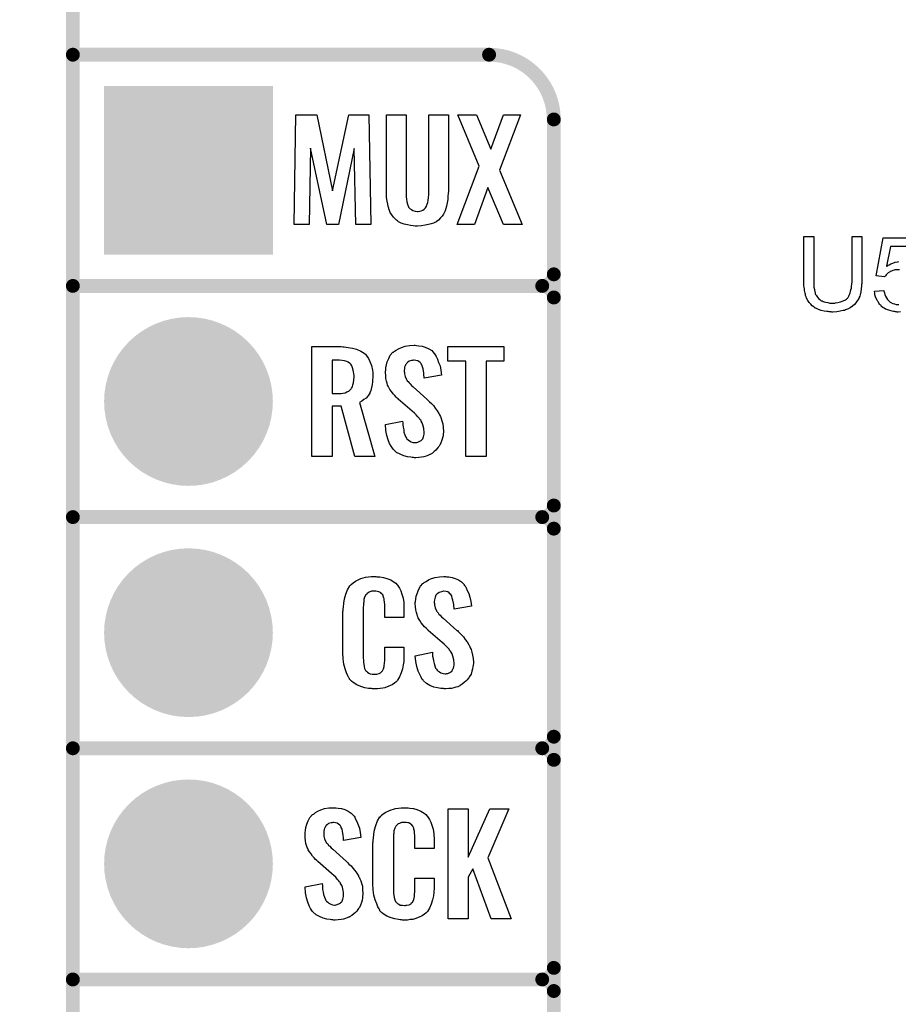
# Model space of a CAD drawing. Extents: x -0.07 to 0.95, y -0.15 to 1.54.
# Tile 2 of 14: x -0.07 to 0.31, y 0.34 to 0.77. Entities that reach past the tile are written whole.
import ezdxf

# ---------------------------------------------------------------- set-up
doc = ezdxf.new("R2010")
doc.units = 0
doc.layers.get('0').update_dxf_attribs({"linetype": 'CONTINUOUS'})
for name, color, linetype in [('gko', 6, 'CONTINUOUS'), ('gto', 2, 'CONTINUOUS'), ('gts', 1, 'CONTINUOUS')]:
    doc.layers.add(name, color=color, linetype=linetype)

# ---------------------------------------------------------------- blocks, each defined once
blk = doc.blocks.new('D34')
at = {"const_width": 0.003}
blk.add_lwpolyline([(-0.0015, 0, 1), (0.0015, 0, 1)], format="xyb", close=True, dxfattribs=at)
blk = doc.blocks.new('D45')
at = {"const_width": 0.073}
blk.add_lwpolyline([(-0.0365, 0), (0.0365, 0)], dxfattribs=at)
blk = doc.blocks.new('D46')
at = {"const_width": 0.0365}
blk.add_lwpolyline([(-0.01825, 0, 1), (0.01825, 0, 1)], format="xyb", close=True, dxfattribs=at)

msp = doc.modelspace()

# ---------------------------------------------------------------- linework, layer by layer
at = {"layer": 'gko', "color": 6, "const_width": 0.006}
msp.add_lwpolyline([(-0.05, 1.4956), (-0.05, -0.15)], dxfattribs=at)
at = {"layer": 'gto', "color": 2, "const_width": 0.006}
for points in [[(-0.05, 0.75), (0.13, 0.75)], [(0.158, 0.722), (0.158, 0.722)], [(0.158, 0.722), (0.158, 0.722)], [(0.158, -0.022), (0.158, 0.722)], [(-0.05, 0.65), (0.153, 0.65)], [(-0.05, 0.65), (0.153, 0.65)], [(0.153, 0.65), (0.153, 0.65)], [(0.153, 0.65), (0.153, 0.65)], [(0.158, 0.645), (0.158, 0.645)], [(0.158, 0.645), (0.158, 0.645)], [(0.158, 0.645), (0.158, 0.645)], [(0.158, 0.645), (0.158, 0.645)], [(0.158, 0.555), (0.158, 0.645)], [(-0.05, 0.55), (0.153, 0.55)], [(-0.05, 0.55), (0.153, 0.55)], [(0.153, 0.55), (0.153, 0.55)], [(0.153, 0.55), (0.153, 0.55)], [(0.158, 0.545), (0.158, 0.545)], [(0.158, 0.545), (0.158, 0.545)], [(0.158, 0.545), (0.158, 0.545)], [(0.158, 0.545), (0.158, 0.545)], [(0.158, 0.455), (0.158, 0.545)], [(-0.05, 0.45), (0.153, 0.45)], [(-0.05, 0.45), (0.153, 0.45)], [(0.153, 0.45), (0.153, 0.45)], [(0.153, 0.45), (0.153, 0.45)], [(0.158, 0.445), (0.158, 0.445)], [(0.158, 0.445), (0.158, 0.445)], [(0.158, 0.445), (0.158, 0.445)], [(0.158, 0.445), (0.158, 0.445)], [(0.158, 0.355), (0.158, 0.445)], [(-0.05, 0.35), (0.153, 0.35)], [(-0.05, 0.35), (0.153, 0.35)], [(0.153, 0.35), (0.153, 0.35)], [(0.153, 0.35), (0.153, 0.35)], [(0.158, 0.345), (0.158, 0.345)], [(0.158, 0.345), (0.158, 0.345)], [(0.158, 0.345), (0.158, 0.345)], [(0.158, 0.345), (0.158, 0.345)], [(0.158, 0.255), (0.158, 0.345)]]:
    msp.add_lwpolyline(points, dxfattribs=at)
for points in [[(0.158, 0.722, 0.414214), (0.13, 0.75)], [(0.153, 0.65, 0.414214), (0.158, 0.655)], [(0.158, 0.645, 0.414214), (0.153, 0.65)], [(0.158, 0.645, 0.414214), (0.153, 0.65)], [(0.153, 0.55, 0.414214), (0.158, 0.555)], [(0.158, 0.545, 0.414214), (0.153, 0.55)], [(0.158, 0.545, 0.414214), (0.153, 0.55)], [(0.153, 0.45, 0.414214), (0.158, 0.455)], [(0.158, 0.445, 0.414214), (0.153, 0.45)], [(0.158, 0.445, 0.414214), (0.153, 0.45)], [(0.153, 0.35, 0.414214), (0.158, 0.355)], [(0.158, 0.345, 0.414214), (0.153, 0.35)], [(0.158, 0.345, 0.414214), (0.153, 0.35)]]:
    msp.add_lwpolyline(points, format="xyb", dxfattribs=at)
at = {"layer": 'gto', "color": 2}
for points in [[(0.0789, 0.6765), (0.0724, 0.6765), (0.0717, 0.7095), (0.0649, 0.6765), (0.0598, 0.6765), (0.0528, 0.7096), (0.0522, 0.6765), (0.0457, 0.6765), (0.0465, 0.724), (0.0555, 0.724), (0.0623, 0.6911), (0.0693, 0.724), (0.078, 0.724), (0.0789, 0.6765)], [(0.1124, 0.6919), (0.1124, 0.6918), (0.1124, 0.6917), (0.1124, 0.6914), (0.1124, 0.691), (0.1123, 0.69), (0.1122, 0.6888), (0.1121, 0.6874), (0.1119, 0.6859), (0.1116, 0.6845), (0.1112, 0.6831), (0.1111, 0.6829), (0.111, 0.6825), (0.1107, 0.6819), (0.1103, 0.6811), (0.1097, 0.6802), (0.109, 0.6794), (0.1081, 0.6784), (0.1071, 0.6777), (0.107, 0.6776), (0.1066, 0.6774), (0.1059, 0.6772), (0.105, 0.6769), (0.1038, 0.6765), (0.1024, 0.6762), (0.1008, 0.676), (0.099, 0.6759), (0.0981, 0.6759), (0.0972, 0.676), (0.096, 0.6761), (0.0947, 0.6764), (0.0933, 0.6767), (0.092, 0.6772), (0.0908, 0.6777), (0.0907, 0.6778), (0.0904, 0.6781), (0.0899, 0.6784), (0.0893, 0.6791), (0.0886, 0.6798), (0.0879, 0.6808), (0.0873, 0.6818), (0.0868, 0.683), (0.0867, 0.6832), (0.0866, 0.6836), (0.0864, 0.6844), (0.0862, 0.6854), (0.0859, 0.6867), (0.0857, 0.6883), (0.0857, 0.6899), (0.0856, 0.6919), (0.0856, 0.724), (0.0941, 0.724), (0.0941, 0.6908), (0.0941, 0.6907), (0.0941, 0.6902), (0.0942, 0.6895), (0.0942, 0.6885), (0.0943, 0.6875), (0.0944, 0.6864), (0.0947, 0.6854), (0.095, 0.6845), (0.0951, 0.6844), (0.0952, 0.6841), (0.0955, 0.6837), (0.0959, 0.6834), (0.0964, 0.683), (0.0971, 0.6826), (0.098, 0.6823), (0.099, 0.6822), (0.0994, 0.6822), (0.1, 0.6823), (0.1006, 0.6825), (0.1013, 0.6828), (0.1019, 0.6832), (0.1025, 0.6837), (0.103, 0.6845), (0.103, 0.6846), (0.1031, 0.6849), (0.1033, 0.6854), (0.1035, 0.6861), (0.1037, 0.687), (0.1038, 0.6882), (0.104, 0.6894), (0.104, 0.6908), (0.104, 0.724), (0.1124, 0.724), (0.1124, 0.6919)], [(0.1345, 0.7001), (0.1443, 0.6765), (0.1363, 0.6765), (0.1295, 0.6925), (0.1237, 0.6765), (0.1162, 0.6765), (0.1257, 0.7018), (0.1165, 0.724), (0.1246, 0.724), (0.1307, 0.7092), (0.1362, 0.724), (0.1436, 0.724), (0.1345, 0.7001)], [(0.2912, 0.6528), (0.2912, 0.6527), (0.2912, 0.6526), (0.2912, 0.6523), (0.2912, 0.652), (0.2912, 0.6516), (0.2912, 0.6511), (0.2911, 0.6506), (0.2911, 0.65), (0.291, 0.6488), (0.2908, 0.6475), (0.2905, 0.6462), (0.2903, 0.6456), (0.2901, 0.6451), (0.2901, 0.645), (0.2901, 0.6449), (0.29, 0.6448), (0.2899, 0.6446), (0.2896, 0.6441), (0.2892, 0.6435), (0.2887, 0.6427), (0.288, 0.642), (0.2872, 0.6412), (0.2862, 0.6405), (0.2861, 0.6405), (0.286, 0.6404), (0.2859, 0.6404), (0.2856, 0.6402), (0.2854, 0.6401), (0.285, 0.6399), (0.2846, 0.6398), (0.2842, 0.6396), (0.2837, 0.6394), (0.2831, 0.6393), (0.2825, 0.6392), (0.2818, 0.639), (0.2811, 0.6389), (0.2804, 0.6388), (0.2787, 0.6387), (0.2783, 0.6387), (0.278, 0.6388), (0.2776, 0.6388), (0.2771, 0.6388), (0.2766, 0.6389), (0.2761, 0.6389), (0.275, 0.6391), (0.2737, 0.6394), (0.2725, 0.6398), (0.2714, 0.6403), (0.2713, 0.6403), (0.2712, 0.6404), (0.2711, 0.6404), (0.2709, 0.6405), (0.2704, 0.6409), (0.2698, 0.6414), (0.2691, 0.6421), (0.2685, 0.6428), (0.2678, 0.6437), (0.2673, 0.6447), (0.2673, 0.6448), (0.2673, 0.6449), (0.2672, 0.6451), (0.2671, 0.6453), (0.267, 0.6456), (0.2669, 0.6459), (0.2668, 0.6464), (0.2667, 0.6469), (0.2666, 0.6474), (0.2665, 0.648), (0.2664, 0.6487), (0.2663, 0.6494), (0.2662, 0.6501), (0.2662, 0.651), (0.2661, 0.6519), (0.2661, 0.6528), (0.2661, 0.6713), (0.2704, 0.6713), (0.2704, 0.6528), (0.2704, 0.6527), (0.2704, 0.6526), (0.2704, 0.6524), (0.2704, 0.6521), (0.2704, 0.6518), (0.2704, 0.6514), (0.2704, 0.6505), (0.2705, 0.6495), (0.2707, 0.6484), (0.2709, 0.6475), (0.271, 0.6471), (0.2711, 0.6466), (0.2711, 0.6465), (0.2712, 0.6463), (0.2715, 0.646), (0.2717, 0.6455), (0.2721, 0.6451), (0.2725, 0.6446), (0.2731, 0.6441), (0.2737, 0.6436), (0.2738, 0.6436), (0.2741, 0.6435), (0.2745, 0.6433), (0.275, 0.6431), (0.2757, 0.6429), (0.2765, 0.6428), (0.2774, 0.6426), (0.2783, 0.6426), (0.2788, 0.6426), (0.2791, 0.6426), (0.2795, 0.6426), (0.2799, 0.6427), (0.2809, 0.6428), (0.282, 0.6431), (0.2831, 0.6435), (0.2841, 0.644), (0.2846, 0.6443), (0.285, 0.6447), (0.285, 0.6447), (0.2851, 0.6447), (0.2852, 0.6449), (0.2853, 0.6451), (0.2855, 0.6453), (0.2856, 0.6456), (0.2858, 0.646), (0.286, 0.6465), (0.2862, 0.647), (0.2863, 0.6476), (0.2865, 0.6483), (0.2867, 0.649), (0.2868, 0.6498), (0.2869, 0.6507), (0.287, 0.6517), (0.287, 0.6528), (0.287, 0.6713), (0.2912, 0.6713), (0.2912, 0.6528)], [(0.3075, 0.657), (0.3066, 0.657), (0.3062, 0.657), (0.3057, 0.6569), (0.3052, 0.6568), (0.3046, 0.6567), (0.304, 0.6564), (0.3034, 0.6562), (0.3034, 0.6561), (0.3032, 0.656), (0.3029, 0.6558), (0.3026, 0.6556), (0.3022, 0.6552), (0.3018, 0.6548), (0.3014, 0.6544), (0.3011, 0.6539), (0.2974, 0.6544), (0.3005, 0.6708), (0.3164, 0.6708)], [(0.3164, 0.6671), (0.3036, 0.6671), (0.3019, 0.6585), (0.3019, 0.6585), (0.302, 0.6586), (0.3021, 0.6586), (0.3024, 0.6588), (0.3026, 0.6589), (0.303, 0.6591), (0.3037, 0.6595), (0.3046, 0.6599), (0.3057, 0.6602), (0.3068, 0.6604), (0.3073, 0.6605)], [(0.3079, 0.6388), (0.3069, 0.6387), (0.3065, 0.6387), (0.3062, 0.6388), (0.3058, 0.6388), (0.3054, 0.6389), (0.3049, 0.6389), (0.3044, 0.6391), (0.3033, 0.6393), (0.3021, 0.6398), (0.3015, 0.64), (0.3009, 0.6404), (0.3003, 0.6407), (0.2998, 0.6411), (0.2997, 0.6412), (0.2996, 0.6412), (0.2996, 0.6414), (0.2994, 0.6416), (0.2991, 0.6418), (0.2989, 0.6421), (0.2986, 0.6425), (0.2984, 0.6429), (0.2981, 0.6433), (0.2978, 0.6438), (0.2973, 0.6449), (0.2969, 0.6462), (0.2968, 0.6469), (0.2967, 0.6477), (0.3008, 0.648), (0.3008, 0.6479), (0.3008, 0.6478), (0.3008, 0.6477), (0.3009, 0.6475), (0.301, 0.647), (0.3012, 0.6463), (0.3015, 0.6456), (0.3019, 0.6448), (0.3023, 0.6441), (0.3029, 0.6435), (0.303, 0.6434), (0.3032, 0.6432), (0.3035, 0.643), (0.304, 0.6427), (0.3046, 0.6424), (0.3053, 0.6422), (0.3061, 0.642), (0.3069, 0.642), (0.3072, 0.642)], [(0.0667, 0.6237), (0.0674, 0.6236), (0.0691, 0.6234), (0.0709, 0.623), (0.0727, 0.6226), (0.0745, 0.6218), (0.076, 0.6209), (0.0762, 0.6208), (0.0766, 0.6204), (0.0772, 0.6196), (0.0779, 0.6186), (0.0785, 0.6173), (0.0792, 0.6155), (0.0796, 0.6135), (0.0797, 0.6124), (0.0797, 0.6111), (0.0797, 0.611), (0.0797, 0.6109), (0.0797, 0.6104), (0.0796, 0.6095), (0.0796, 0.6085), (0.0795, 0.6073), (0.0792, 0.6061), (0.0789, 0.6048), (0.0784, 0.6037), (0.0784, 0.6036), (0.0782, 0.6032), (0.0779, 0.6028), (0.0774, 0.6021), (0.0768, 0.6015), (0.0759, 0.6008), (0.075, 0.6002), (0.0739, 0.5996), (0.0806, 0.5762), (0.0719, 0.5762), (0.0661, 0.598), (0.0621, 0.598), (0.0621, 0.5762), (0.0534, 0.5762), (0.0534, 0.6238), (0.066, 0.6238), (0.0667, 0.6237)], [(0.0986, 0.6242), (0.0996, 0.6241), (0.101, 0.6239), (0.1024, 0.6235), (0.1039, 0.6228), (0.1052, 0.622), (0.1063, 0.6208), (0.1064, 0.6206), (0.1067, 0.6202), (0.1071, 0.6194), (0.1077, 0.6183), (0.1082, 0.6169), (0.1088, 0.6154), (0.1092, 0.6135), (0.1094, 0.6114), (0.1019, 0.6101), (0.1019, 0.6103), (0.1019, 0.6107), (0.1018, 0.6114), (0.1018, 0.6122), (0.1015, 0.6141), (0.1012, 0.615), (0.1009, 0.6158), (0.1009, 0.6159), (0.1007, 0.6161), (0.1006, 0.6165), (0.1002, 0.6168), (0.0997, 0.6172), (0.0992, 0.6176), (0.0984, 0.6178), (0.0976, 0.6179), (0.0973, 0.6179), (0.0969, 0.6178), (0.0965, 0.6177), (0.0955, 0.6174), (0.0949, 0.617), (0.0944, 0.6166), (0.0944, 0.6166), (0.0943, 0.6165), (0.0941, 0.6162), (0.0939, 0.6158), (0.0937, 0.6154), (0.0935, 0.6148), (0.0934, 0.6142), (0.0933, 0.6134), (0.0933, 0.6133), (0.0933, 0.613), (0.0934, 0.6126), (0.0934, 0.612), (0.0937, 0.6108), (0.0943, 0.6095), (0.0944, 0.6094), (0.0944, 0.6093), (0.0946, 0.609), (0.095, 0.6086), (0.0954, 0.608), (0.0959, 0.6076), (0.0965, 0.6069), (0.0972, 0.6063), (0.1031, 0.601), (0.1033, 0.6009), (0.1037, 0.6005), (0.1042, 0.5999), (0.1051, 0.5992), (0.1059, 0.5982), (0.1067, 0.5971), (0.1076, 0.596), (0.1083, 0.5948), (0.1084, 0.5946), (0.1086, 0.5943), (0.109, 0.5935), (0.1093, 0.5927), (0.1096, 0.5916), (0.11, 0.5903), (0.1102, 0.5888), (0.1103, 0.5872), (0.1103, 0.5871), (0.1103, 0.5867), (0.1102, 0.586), (0.1101, 0.5852), (0.1099, 0.5843), (0.1096, 0.5833), (0.1092, 0.5821), (0.1087, 0.5811), (0.1086, 0.581), (0.1084, 0.5807), (0.108, 0.5802), (0.1076, 0.5796), (0.107, 0.579), (0.1063, 0.5784), (0.1055, 0.5777), (0.1045, 0.5771), (0.1044, 0.577), (0.1041, 0.5769), (0.1035, 0.5766), (0.1028, 0.5764), (0.1018, 0.5761), (0.1008, 0.5759), (0.0996, 0.5758), (0.0983, 0.5757), (0.0977, 0.5757), (0.0973, 0.5758), (0.0968, 0.5758), (0.0961, 0.5759), (0.0947, 0.5761), (0.0931, 0.5765), (0.0915, 0.5772), (0.09, 0.578), (0.0886, 0.5792), (0.0885, 0.5794), (0.0882, 0.5798), (0.0876, 0.5807), (0.087, 0.5819), (0.0864, 0.5834), (0.0858, 0.5853), (0.0854, 0.5875), (0.0852, 0.59), (0.0926, 0.5915), (0.0926, 0.5914), (0.0926, 0.5913), (0.0927, 0.5907), (0.0927, 0.5899), (0.0929, 0.5889), (0.0931, 0.5878), (0.0932, 0.5867), (0.0936, 0.5856), (0.094, 0.5846), (0.0941, 0.5845), (0.0943, 0.5842), (0.0945, 0.5838), (0.095, 0.5834), (0.0956, 0.583), (0.0963, 0.5826), (0.0971, 0.5823), (0.0981, 0.5822), (0.0983, 0.5822), (0.0987, 0.5823), (0.0992, 0.5824), (0.1001, 0.5828), (0.1006, 0.5831), (0.1009, 0.5834), (0.101, 0.5835), (0.1011, 0.5836), (0.1013, 0.5839), (0.1015, 0.5843), (0.1017, 0.5847), (0.1018, 0.5853), (0.1019, 0.5859), (0.1019, 0.5867), (0.1019, 0.5868), (0.1019, 0.5871), (0.1018, 0.5877), (0.1018, 0.5883), (0.1014, 0.5899), (0.1011, 0.5907), (0.1006, 0.5915), (0.1006, 0.5916), (0.1005, 0.5919), (0.1001, 0.5922), (0.0997, 0.5928), (0.0992, 0.5934), (0.0985, 0.5942), (0.0977, 0.595), (0.0968, 0.5958), (0.0907, 0.601), (0.0907, 0.6011), (0.0903, 0.6015), (0.0898, 0.6019), (0.0892, 0.6026), (0.0885, 0.6033), (0.0878, 0.6043), (0.0871, 0.6052), (0.0866, 0.6061), (0.0865, 0.6062), (0.0864, 0.6066), (0.0861, 0.6071), (0.0859, 0.6079), (0.0857, 0.6088), (0.0854, 0.6099), (0.0853, 0.6112), (0.0852, 0.6126), (0.0852, 0.6127), (0.0852, 0.6129), (0.0852, 0.6131), (0.0853, 0.6135), (0.0854, 0.6145), (0.0856, 0.6158), (0.086, 0.6172), (0.0866, 0.6186), (0.0873, 0.6201), (0.0884, 0.6213), (0.0886, 0.6214), (0.0891, 0.6217), (0.0898, 0.6222), (0.0908, 0.6228), (0.0921, 0.6234), (0.0937, 0.6239), (0.0956, 0.6242), (0.0976, 0.6243), (0.0981, 0.6243), (0.0986, 0.6242)], [(0.1364, 0.6174), (0.1287, 0.6174), (0.1287, 0.5762), (0.12, 0.5762), (0.12, 0.6174), (0.1121, 0.6174), (0.1121, 0.6238), (0.1364, 0.6238), (0.1364, 0.6174)], [(0.0653, 0.6179), (0.0621, 0.6179), (0.0621, 0.6034), (0.0654, 0.6034), (0.066, 0.6035), (0.0668, 0.6036), (0.0677, 0.6038), (0.0685, 0.6042), (0.0694, 0.6045), (0.07, 0.6051), (0.0701, 0.6052), (0.0703, 0.6055), (0.0705, 0.6058), (0.0709, 0.6064), (0.0711, 0.6072), (0.0713, 0.6081), (0.0715, 0.6093), (0.0716, 0.6106), (0.0716, 0.6108), (0.0716, 0.6113), (0.0715, 0.6119), (0.0714, 0.6128), (0.0712, 0.6136), (0.071, 0.6145), (0.0707, 0.6154), (0.0702, 0.6161), (0.0701, 0.6162), (0.0699, 0.6164), (0.0696, 0.6166), (0.0691, 0.617), (0.0685, 0.6173), (0.0675, 0.6176), (0.0665, 0.6178), (0.0653, 0.6179)], [(0.0815, 0.5242), (0.0821, 0.5242), (0.0827, 0.5241), (0.0843, 0.5239), (0.0858, 0.5235), (0.0875, 0.5228), (0.089, 0.5219), (0.0897, 0.5214), (0.0903, 0.5207), (0.0904, 0.5205), (0.0907, 0.5201), (0.0912, 0.5192), (0.0918, 0.5181), (0.0923, 0.5167), (0.0928, 0.515), (0.0931, 0.513), (0.0932, 0.5106), (0.0932, 0.5066), (0.0849, 0.5066), (0.0849, 0.5107), (0.0849, 0.5108), (0.0849, 0.5111), (0.0849, 0.5116), (0.0849, 0.5121), (0.0848, 0.5134), (0.0847, 0.5141), (0.0846, 0.5146), (0.0846, 0.5147), (0.0845, 0.5149), (0.0844, 0.5154), (0.084, 0.5163), (0.0834, 0.517), (0.0833, 0.5172), (0.0831, 0.5173), (0.0827, 0.5175), (0.0823, 0.5177), (0.0818, 0.5178), (0.0811, 0.5179), (0.08, 0.5179), (0.0796, 0.5179), (0.0792, 0.5179), (0.0782, 0.5175), (0.0777, 0.5173), (0.0772, 0.5169), (0.0771, 0.5167), (0.0767, 0.5163), (0.0762, 0.5154), (0.0759, 0.5143), (0.0759, 0.5142), (0.0759, 0.5141), (0.0758, 0.5137), (0.0758, 0.5132), (0.0757, 0.5127), (0.0757, 0.5119), (0.0756, 0.5111), (0.0756, 0.5102), (0.0756, 0.4895), (0.0756, 0.4894), (0.0756, 0.4889), (0.0757, 0.4882), (0.0757, 0.4873), (0.076, 0.4854), (0.0762, 0.4845), (0.0766, 0.4837), (0.0767, 0.4836), (0.0768, 0.4834), (0.0771, 0.4832), (0.0774, 0.4829), (0.078, 0.4825), (0.0786, 0.4822), (0.0795, 0.4821), (0.0804, 0.482), (0.0808, 0.482), (0.0811, 0.4821), (0.0815, 0.4821), (0.0825, 0.4823), (0.083, 0.4826), (0.0833, 0.4829), (0.0834, 0.4829), (0.0835, 0.4831), (0.0839, 0.4835), (0.0844, 0.4844), (0.0846, 0.4854), (0.0846, 0.4855), (0.0847, 0.4857), (0.0847, 0.486), (0.0848, 0.4865), (0.0848, 0.487), (0.0849, 0.4878), (0.0849, 0.4886), (0.0849, 0.4895), (0.0849, 0.4938), (0.0932, 0.4938), (0.0932, 0.49), (0.0932, 0.4899), (0.0932, 0.4897), (0.0932, 0.4894), (0.0932, 0.4889), (0.0931, 0.4883), (0.0931, 0.4876), (0.0929, 0.4861), (0.0925, 0.4844), (0.092, 0.4826), (0.0913, 0.4809), (0.0904, 0.4794), (0.0903, 0.4792), (0.0898, 0.4788), (0.0891, 0.4782), (0.0881, 0.4775), (0.0867, 0.4769), (0.0849, 0.4762), (0.084, 0.476), (0.0829, 0.4759), (0.0817, 0.4757), (0.0796, 0.4757), (0.0792, 0.4758), (0.0785, 0.4758), (0.0779, 0.4759), (0.0763, 0.4762), (0.0746, 0.4767), (0.0728, 0.4774), (0.0712, 0.4784), (0.0705, 0.479), (0.0698, 0.4797), (0.0698, 0.4798), (0.0697, 0.4799), (0.0696, 0.4802), (0.0694, 0.4805), (0.0689, 0.4814), (0.0684, 0.4827), (0.0677, 0.4844), (0.0672, 0.4864), (0.0669, 0.4887), (0.0668, 0.4914), (0.0668, 0.5083), (0.0668, 0.5084), (0.0668, 0.5087), (0.0668, 0.5091), (0.0669, 0.5096), (0.0669, 0.5103), (0.067, 0.511), (0.0672, 0.5128), (0.0675, 0.5147), (0.0681, 0.5167), (0.0688, 0.5186), (0.0698, 0.5203), (0.0698, 0.5203), (0.07, 0.5204), (0.0704, 0.5209), (0.0712, 0.5216), (0.0723, 0.5223), (0.0737, 0.523), (0.0746, 0.5234), (0.0756, 0.5237), (0.0766, 0.524), (0.0778, 0.5241), (0.079, 0.5243), (0.081, 0.5243), (0.0815, 0.5242)], [(0.1116, 0.5242), (0.1126, 0.5241), (0.114, 0.5239), (0.1154, 0.5235), (0.1168, 0.5228), (0.1181, 0.522), (0.1192, 0.5208), (0.1193, 0.5206), (0.1197, 0.5202), (0.1201, 0.5194), (0.1206, 0.5183), (0.1212, 0.5169), (0.1217, 0.5154), (0.1221, 0.5135), (0.1224, 0.5114), (0.1149, 0.5101), (0.1149, 0.5103), (0.1149, 0.5107), (0.1148, 0.5114), (0.1147, 0.5122), (0.1144, 0.5141), (0.1141, 0.515), (0.1139, 0.5158), (0.1139, 0.5159), (0.1137, 0.5161), (0.1135, 0.5165), (0.1131, 0.5168), (0.1127, 0.5172), (0.1121, 0.5176), (0.1114, 0.5178), (0.1105, 0.5179), (0.1103, 0.5179), (0.1099, 0.5178), (0.1094, 0.5177), (0.1084, 0.5174), (0.1079, 0.517), (0.1074, 0.5167), (0.1074, 0.5166), (0.1072, 0.5165), (0.107, 0.5162), (0.1068, 0.5158), (0.1067, 0.5154), (0.1065, 0.5148), (0.1064, 0.5142), (0.1063, 0.5134), (0.1063, 0.5133), (0.1063, 0.513), (0.1064, 0.5126), (0.1064, 0.512), (0.1067, 0.5108), (0.1072, 0.5095), (0.1073, 0.5094), (0.1074, 0.5092), (0.1076, 0.509), (0.108, 0.5086), (0.1083, 0.508), (0.1089, 0.5076), (0.1094, 0.5069), (0.1102, 0.5063), (0.1161, 0.501), (0.1163, 0.5009), (0.1166, 0.5005), (0.1172, 0.4999), (0.118, 0.4992), (0.1189, 0.4982), (0.1197, 0.4971), (0.1205, 0.496), (0.1213, 0.4948), (0.1214, 0.4946), (0.1215, 0.4943), (0.1219, 0.4935), (0.1223, 0.4927), (0.1226, 0.4916), (0.1229, 0.4903), (0.1231, 0.4888), (0.1232, 0.4872), (0.1232, 0.487), (0.1232, 0.4867), (0.1231, 0.486), (0.123, 0.4852), (0.1228, 0.4843), (0.1226, 0.4833), (0.1222, 0.4821), (0.1216, 0.4811), (0.1215, 0.481), (0.1214, 0.4807), (0.121, 0.4802), (0.1205, 0.4796), (0.12, 0.479), (0.1192, 0.4784), (0.1184, 0.4777), (0.1175, 0.4771), (0.1174, 0.477), (0.117, 0.4769), (0.1165, 0.4766), (0.1157, 0.4764), (0.1148, 0.4761), (0.1138, 0.4759), (0.1126, 0.4758), (0.1113, 0.4757), (0.1106, 0.4757), (0.1103, 0.4758), (0.1097, 0.4758), (0.1091, 0.4759), (0.1077, 0.4761), (0.1061, 0.4765), (0.1044, 0.4772), (0.103, 0.478), (0.1016, 0.4792), (0.1015, 0.4794), (0.1011, 0.4798), (0.1006, 0.4807), (0.1, 0.4819), (0.0993, 0.4834), (0.0988, 0.4853), (0.0983, 0.4875), (0.0981, 0.49), (0.1055, 0.4915), (0.1055, 0.4914), (0.1055, 0.4913), (0.1056, 0.4908), (0.1056, 0.4899), (0.1058, 0.4889), (0.106, 0.4878), (0.1062, 0.4867), (0.1066, 0.4856), (0.1069, 0.4846), (0.107, 0.4845), (0.1072, 0.4842), (0.1075, 0.4838), (0.108, 0.4834), (0.1085, 0.483), (0.1092, 0.4826), (0.1101, 0.4823), (0.111, 0.4822), (0.1113, 0.4822), (0.1116, 0.4823), (0.1121, 0.4824), (0.113, 0.4828), (0.1135, 0.4831), (0.1139, 0.4834), (0.114, 0.4835), (0.1141, 0.4836), (0.1142, 0.4839), (0.1144, 0.4843), (0.1146, 0.4847), (0.1147, 0.4853), (0.1149, 0.4859), (0.1149, 0.4867), (0.1149, 0.4868), (0.1149, 0.4871), (0.1148, 0.4877), (0.1147, 0.4883), (0.1143, 0.4899), (0.1141, 0.4908), (0.1136, 0.4915), (0.1135, 0.4916), (0.1134, 0.4919), (0.113, 0.4922), (0.1127, 0.4928), (0.1121, 0.4934), (0.1115, 0.4942), (0.1106, 0.495), (0.1097, 0.4958), (0.1037, 0.501), (0.1036, 0.5011), (0.1032, 0.5015), (0.1028, 0.5019), (0.1021, 0.5026), (0.1015, 0.5033), (0.1007, 0.5043), (0.1001, 0.5052), (0.0995, 0.5061), (0.0994, 0.5062), (0.0993, 0.5066), (0.0991, 0.5071), (0.0989, 0.5079), (0.0986, 0.5088), (0.0983, 0.5099), (0.0982, 0.5112), (0.0981, 0.5126), (0.0981, 0.5127), (0.0981, 0.5129), (0.0981, 0.5131), (0.0982, 0.5135), (0.0983, 0.5145), (0.0985, 0.5158), (0.099, 0.5172), (0.0995, 0.5186), (0.1003, 0.5201), (0.1014, 0.5213), (0.1016, 0.5214), (0.102, 0.5217), (0.1028, 0.5222), (0.1038, 0.5228), (0.1051, 0.5234), (0.1067, 0.5239), (0.1085, 0.5242), (0.1105, 0.5243), (0.1111, 0.5243), (0.1116, 0.5242)], [(0.0638, 0.4242), (0.0648, 0.4241), (0.0662, 0.4239), (0.0676, 0.4235), (0.0691, 0.4228), (0.0703, 0.422), (0.0715, 0.4208), (0.0716, 0.4206), (0.0719, 0.4202), (0.0723, 0.4194), (0.0728, 0.4183), (0.0734, 0.4169), (0.074, 0.4154), (0.0743, 0.4135), (0.0746, 0.4114), (0.0671, 0.4101), (0.0671, 0.4103), (0.0671, 0.4107), (0.067, 0.4114), (0.0669, 0.4122), (0.0666, 0.4141), (0.0664, 0.415), (0.0661, 0.4158), (0.0661, 0.4159), (0.0659, 0.4161), (0.0657, 0.4165), (0.0654, 0.4168), (0.0649, 0.4172), (0.0643, 0.4176), (0.0636, 0.4178), (0.0628, 0.4179), (0.0625, 0.4179), (0.0621, 0.4178), (0.0617, 0.4177), (0.0606, 0.4174), (0.0601, 0.417), (0.0596, 0.4166), (0.0596, 0.4166), (0.0594, 0.4165), (0.0592, 0.4162), (0.0591, 0.4158), (0.0589, 0.4154), (0.0587, 0.4148), (0.0586, 0.4142), (0.0585, 0.4134), (0.0585, 0.4133), (0.0585, 0.413), (0.0586, 0.4126), (0.0586, 0.412), (0.0589, 0.4108), (0.0594, 0.4095), (0.0595, 0.4094), (0.0596, 0.4092), (0.0598, 0.409), (0.0602, 0.4086), (0.0605, 0.408), (0.0611, 0.4076), (0.0617, 0.4069), (0.0624, 0.4063), (0.0683, 0.401), (0.0685, 0.4009), (0.0689, 0.4005), (0.0694, 0.3999), (0.0703, 0.3992), (0.0711, 0.3982), (0.0719, 0.3971), (0.0728, 0.396), (0.0735, 0.3948), (0.0736, 0.3946), (0.0738, 0.3943), (0.0741, 0.3935), (0.0745, 0.3927), (0.0748, 0.3916), (0.0752, 0.3903), (0.0753, 0.3888), (0.0754, 0.3872), (0.0754, 0.3871), (0.0754, 0.3867), (0.0753, 0.386), (0.0753, 0.3852), (0.0751, 0.3843), (0.0748, 0.3833), (0.0744, 0.3821), (0.0739, 0.3811), (0.0738, 0.381), (0.0736, 0.3807), (0.0732, 0.3802), (0.0728, 0.3796), (0.0722, 0.379), (0.0715, 0.3784), (0.0706, 0.3777), (0.0697, 0.3771), (0.0696, 0.377), (0.0692, 0.3769), (0.0687, 0.3766), (0.0679, 0.3764), (0.067, 0.3761), (0.066, 0.3759), (0.0648, 0.3758), (0.0635, 0.3757), (0.0629, 0.3757), (0.0625, 0.3758), (0.0619, 0.3758), (0.0613, 0.3759), (0.0599, 0.3761), (0.0583, 0.3765), (0.0567, 0.3772), (0.0552, 0.378), (0.0538, 0.3792), (0.0537, 0.3794), (0.0533, 0.3798), (0.0528, 0.3807), (0.0522, 0.3819), (0.0516, 0.3834), (0.051, 0.3853), (0.0506, 0.3875), (0.0504, 0.39), (0.0578, 0.3915), (0.0578, 0.3914), (0.0578, 0.3913), (0.0579, 0.3907), (0.0579, 0.3899), (0.058, 0.3889), (0.0582, 0.3878), (0.0584, 0.3867), (0.0588, 0.3856), (0.0592, 0.3846), (0.0592, 0.3845), (0.0594, 0.3842), (0.0597, 0.3838), (0.0602, 0.3834), (0.0607, 0.383), (0.0615, 0.3826), (0.0623, 0.3823), (0.0632, 0.3822), (0.0635, 0.3822), (0.0639, 0.3823), (0.0643, 0.3824), (0.0653, 0.3828), (0.0657, 0.3831), (0.0661, 0.3834), (0.0662, 0.3835), (0.0663, 0.3836), (0.0665, 0.3839), (0.0666, 0.3843), (0.0668, 0.3847), (0.0669, 0.3853), (0.0671, 0.3859), (0.0671, 0.3867), (0.0671, 0.3868), (0.0671, 0.3871), (0.067, 0.3877), (0.0669, 0.3883), (0.0666, 0.3899), (0.0663, 0.3907), (0.0658, 0.3915), (0.0657, 0.3916), (0.0656, 0.3919), (0.0653, 0.3922), (0.0649, 0.3928), (0.0643, 0.3934), (0.0637, 0.3942), (0.0629, 0.395), (0.0619, 0.3958), (0.0559, 0.401), (0.0558, 0.4011), (0.0555, 0.4015), (0.055, 0.4019), (0.0543, 0.4026), (0.0537, 0.4033), (0.053, 0.4043), (0.0523, 0.4052), (0.0518, 0.4061), (0.0517, 0.4062), (0.0516, 0.4066), (0.0513, 0.4071), (0.0511, 0.4079), (0.0508, 0.4088), (0.0506, 0.4099), (0.0505, 0.4112), (0.0504, 0.4126), (0.0504, 0.4127), (0.0504, 0.4129), (0.0504, 0.4131), (0.0505, 0.4135), (0.0506, 0.4145), (0.0507, 0.4158), (0.0512, 0.4172), (0.0518, 0.4186), (0.0525, 0.4201), (0.0536, 0.4213), (0.0538, 0.4214), (0.0543, 0.4217), (0.055, 0.4222), (0.056, 0.4228), (0.0573, 0.4234), (0.0589, 0.4239), (0.0607, 0.4242), (0.0628, 0.4243), (0.0633, 0.4243), (0.0638, 0.4242)], [(0.0945, 0.4242), (0.095, 0.4242), (0.0957, 0.4241), (0.0973, 0.4239), (0.0988, 0.4235), (0.1005, 0.4228), (0.102, 0.4219), (0.1027, 0.4214), (0.1033, 0.4207), (0.1034, 0.4205), (0.1037, 0.4201), (0.1042, 0.4192), (0.1048, 0.4181), (0.1053, 0.4167), (0.1058, 0.415), (0.1061, 0.413), (0.1062, 0.4106), (0.1062, 0.4066), (0.0979, 0.4066), (0.0979, 0.4107), (0.0979, 0.4108), (0.0979, 0.4111), (0.0979, 0.4116), (0.0979, 0.4121), (0.0978, 0.4134), (0.0977, 0.4141), (0.0976, 0.4146), (0.0976, 0.4147), (0.0975, 0.4149), (0.0974, 0.4154), (0.097, 0.4163), (0.0964, 0.417), (0.0962, 0.4172), (0.0961, 0.4173), (0.0957, 0.4175), (0.0953, 0.4177), (0.0948, 0.4178), (0.0941, 0.4179), (0.093, 0.4179), (0.0926, 0.4179), (0.0922, 0.4179), (0.0912, 0.4175), (0.0907, 0.4173), (0.0902, 0.4169), (0.0901, 0.4167), (0.0897, 0.4163), (0.0892, 0.4154), (0.0888, 0.4143), (0.0888, 0.4142), (0.0888, 0.4141), (0.0888, 0.4137), (0.0888, 0.4132), (0.0887, 0.4127), (0.0887, 0.4119), (0.0886, 0.4111), (0.0886, 0.4102), (0.0886, 0.3895), (0.0886, 0.3894), (0.0886, 0.3889), (0.0887, 0.3882), (0.0887, 0.3873), (0.089, 0.3854), (0.0892, 0.3845), (0.0896, 0.3837), (0.0897, 0.3836), (0.0898, 0.3834), (0.0901, 0.3832), (0.0904, 0.3829), (0.091, 0.3825), (0.0916, 0.3822), (0.0925, 0.3821), (0.0934, 0.382), (0.0938, 0.382), (0.0941, 0.3821), (0.0945, 0.3821), (0.0955, 0.3823), (0.096, 0.3826), (0.0963, 0.3829), (0.0964, 0.3829), (0.0965, 0.3831), (0.0969, 0.3835), (0.0974, 0.3844), (0.0976, 0.3854), (0.0976, 0.3855), (0.0977, 0.3857), (0.0977, 0.386), (0.0978, 0.3865), (0.0978, 0.3871), (0.0979, 0.3878), (0.0979, 0.3886), (0.0979, 0.3895), (0.0979, 0.3938), (0.1062, 0.3938), (0.1062, 0.39), (0.1062, 0.3899), (0.1062, 0.3897), (0.1062, 0.3894), (0.1062, 0.3889), (0.1061, 0.3883), (0.1061, 0.3876), (0.1059, 0.3861), (0.1055, 0.3844), (0.105, 0.3826), (0.1043, 0.3809), (0.1034, 0.3794), (0.1033, 0.3792), (0.1028, 0.3788), (0.1021, 0.3782), (0.1011, 0.3775), (0.0997, 0.3769), (0.0979, 0.3762), (0.097, 0.376), (0.0959, 0.3759), (0.0947, 0.3757), (0.0926, 0.3757), (0.0922, 0.3758), (0.0915, 0.3758), (0.0909, 0.3759), (0.0893, 0.3762), (0.0876, 0.3767), (0.0858, 0.3774), (0.0842, 0.3784), (0.0835, 0.379), (0.0828, 0.3797), (0.0828, 0.3798), (0.0827, 0.3799), (0.0826, 0.3802), (0.0824, 0.3805), (0.0819, 0.3814), (0.0814, 0.3827), (0.0807, 0.3844), (0.0802, 0.3864), (0.0799, 0.3887), (0.0798, 0.3914), (0.0798, 0.4083), (0.0798, 0.4084), (0.0798, 0.4087), (0.0798, 0.4091), (0.0799, 0.4096), (0.0799, 0.4103), (0.08, 0.411), (0.0802, 0.4128), (0.0805, 0.4147), (0.0811, 0.4166), (0.0818, 0.4186), (0.0828, 0.4203), (0.0828, 0.4203), (0.083, 0.4204), (0.0834, 0.4209), (0.0842, 0.4216), (0.0853, 0.4223), (0.0867, 0.423), (0.0876, 0.4234), (0.0886, 0.4237), (0.0896, 0.424), (0.0908, 0.4241), (0.092, 0.4243), (0.094, 0.4243), (0.0945, 0.4242)], [(0.1295, 0.4026), (0.1396, 0.3762), (0.1309, 0.3762), (0.123, 0.3978), (0.1209, 0.3942), (0.1209, 0.3762), (0.1123, 0.3762), (0.1123, 0.4238), (0.1209, 0.4238), (0.1209, 0.4029), (0.1304, 0.4238), (0.1386, 0.4238), (0.1295, 0.4026)]]:
    msp.add_lwpolyline(points, dxfattribs=at)

# ---------------------------------------------------------------- block references
at = {"layer": 'gto'}
for p in [(-0.05, 0.75), (0.13, 0.75), (0.13, 0.75), (0.158, 0.722), (0.158, 0.722), (0.158, 0.722), (0.158, 0.722), (0.158, 0.655), (-0.05, 0.65), (-0.05, 0.65), (0.153, 0.65), (0.153, 0.65), (0.153, 0.65), (0.153, 0.65), (0.153, 0.65), (0.153, 0.65), (0.153, 0.65), (0.158, 0.645), (0.158, 0.645), (0.158, 0.645), (0.158, 0.645), (0.158, 0.645), (0.158, 0.645), (0.158, 0.645), (0.158, 0.555), (0.158, 0.555), (-0.05, 0.55), (-0.05, 0.55), (0.153, 0.55), (0.153, 0.55), (0.153, 0.55), (0.153, 0.55), (0.153, 0.55), (0.153, 0.55), (0.153, 0.55), (0.158, 0.545), (0.158, 0.545), (0.158, 0.545), (0.158, 0.545), (0.158, 0.545), (0.158, 0.545), (0.158, 0.545), (0.158, 0.455), (0.158, 0.455), (-0.05, 0.45), (-0.05, 0.45), (0.153, 0.45), (0.153, 0.45), (0.153, 0.45), (0.153, 0.45), (0.153, 0.45), (0.153, 0.45), (0.153, 0.45), (0.158, 0.445), (0.158, 0.445), (0.158, 0.445), (0.158, 0.445), (0.158, 0.445), (0.158, 0.445), (0.158, 0.445), (0.158, 0.355), (0.158, 0.355), (-0.05, 0.35), (-0.05, 0.35), (0.153, 0.35), (0.153, 0.35), (0.153, 0.35), (0.153, 0.35), (0.153, 0.35), (0.153, 0.35), (0.153, 0.35), (0.158, 0.345), (0.158, 0.345), (0.158, 0.345), (0.158, 0.345), (0.158, 0.345), (0.158, 0.345), (0.158, 0.345)]:
    msp.add_blockref('D34', p, dxfattribs=at)
at = {"layer": 'gts'}
for name, p in [('D45', (0, 0.7)), ('D46', (0, 0.6)), ('D46', (0, 0.5)), ('D46', (0, 0.4))]:
    msp.add_blockref(name, p, dxfattribs=at)

doc.saveas('drawing.dxf')
